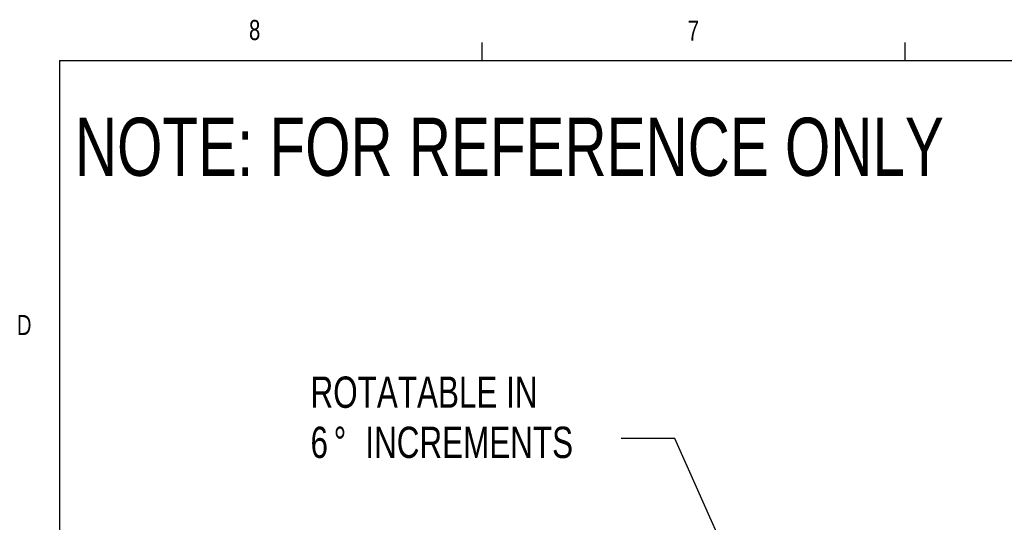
# Model space of a CAD drawing. Header units: inches. Extents: x 0.4 to 16.6, y 0.2 to 10.8.
# Tile 4 of 14: x 0.4 to 5, y 8.5 to 10.8. Entities that reach past the tile are written whole.
import ezdxf

# ---------------------------------------------------------------- set-up
doc = ezdxf.new("R2010")
doc.units = ezdxf.units.IN
doc.header["$MEASUREMENT"] = 0
doc.layers.add('BORDER', color=7, linetype='Continuous', lineweight=25)
doc.layers.add('SLD-0', color=7, linetype='Continuous', lineweight=25)
doc.styles.add('SLDTEXTSTYLE0', font='TXT', dxfattribs={"width": 0.75})
doc.dimstyles.new('SLDDIMSTYLE3', dxfattribs={"dimtxt": 0.18, "dimasz": 0.13, "dimexe": 0, "dimexo": 0.0625, "dimgap": 0, "dimtad": 0, "dimtih": 1, "dimtoh": 1, "dimdec": 0, "dimrnd": 1e-09, "dimzin": 0, "dimdsep": 46, "dimtxsty": 'Standard', "dimsah": 1, "dimcen": 0.09, "dimadec": 0, "dimazin": 0, "dimtfac": 0.13, "dimtdec": 0, "dimtofl": 0, "dimtmove": 0, "dimatfit": 3, "dimfxl": 0, "dimfrac": 2, "dimtolj": 1, "dimtzin": 0, "dimarcsym": 0})

# ---------------------------------------------------------------- blocks, each defined once
blk = doc.blocks.new('SW_NOTE_0_1')
at = {"layer": 'SLD-0', "color": 0, "attachment_point": 1, "style": 'SLDTEXTSTYLE0'}
for s, insert, char_height in [('ROTATABLE IN', (-1.4459, 0.2881), 0.145833), ('6', (-1.4459, 0.0543), 0.1458), ('%%d', (-1.3382, 0.0543), 0.14583), ('INCREMENTS', (-1.1908, 0.0543), 0.14583)]:
    blk.add_mtext(s, dxfattribs=dict(at, insert=insert, char_height=char_height))

msp = doc.modelspace()

# ---------------------------------------------------------------- linework, layer by layer
at = {"layer": 'BORDER'}
for p, q in [((2.5948, 10.6421), (2.5948, 10.7269)), ((4.5635, 10.6421), (4.5635, 10.7269)), ((0.6263, 10.6421), (16.3763, 10.6421)), ((0.6263, 10.6421), (0.6263, 0.3921))]:
    msp.add_line(p, q, dxfattribs=at)

# ---------------------------------------------------------------- block references
at = {"layer": 'SLD-0', "color": 7}
msp.add_blockref('SW_NOTE_0_1', (3.2412, 8.8826), dxfattribs=at)

# ---------------------------------------------------------------- texts
at = {"color": 7, "linetype": 'Continuous', "lineweight": 0, "char_height": 0.0937, "attachment_point": 1, "style": 'SLDTEXTSTYLE0'}
for s, insert in [('8', (1.5091, 10.8315)), ('7', (3.551, 10.8287)), ('D', (0.4286, 9.4575))]:
    msp.add_mtext(s, dxfattribs=dict(at, insert=insert))
at = {"layer": 'SLD-0', "insert": (0.6985, 10.3763), "char_height": 0.270833, "attachment_point": 1, "style": 'SLDTEXTSTYLE0'}
msp.add_mtext('NOTE: FOR REFERENCE ONLY', dxfattribs=at)

# ---------------------------------------------------------------- leaders
at = {"layer": 'SLD-0', "color": 7}
msp.add_leader([(3.7697, 8.2573), (3.4912, 8.8826), (3.2412, 8.8826)], dimstyle='SLDDIMSTYLE3', dxfattribs=at)

doc.saveas('drawing.dxf')
